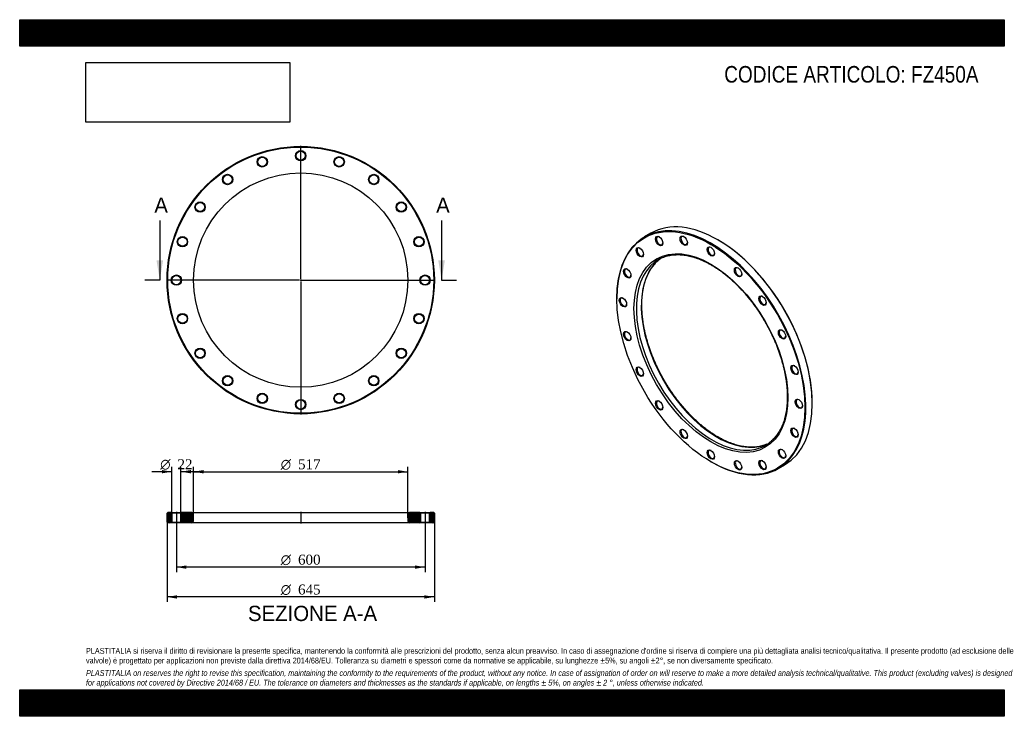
# Model space of a CAD drawing. Header units: millimetres. Extents: x 0 to 2376, y 0 to 1680.
import ezdxf
from ezdxf.enums import TextEntityAlignment as Align
from ezdxf.lldxf.tags import DXFTag

# ---------------------------------------------------------------- set-up
doc = ezdxf.new("R2010")
doc.units = ezdxf.units.MM
doc.header["$LTSCALE"] = 8
for name, color, linetype in [('Default', 7, 'Continuous'), ('DV2_Default', 7, 'Continuous'), ('DV3_Default', 7, 'Continuous'), ('FZ450A', 7, 'Continuous')]:
    doc.layers.add(name, color=color, linetype=linetype)
doc.styles.add('SEACAD_Solid_Edge_ANSI', font='seans.ttf')
doc.styles.add('SEACAD_Solid_Edge_ANSI1_Symbols', font='semeca1.ttf')
doc.styles.add('SEACAD_Times_New_Roman', font='times.ttf')
tags = doc.linetypes.add('CENTER2', pattern=[28.575, 19.05, -3.175, 3.175, -3.175]).pattern_tags.tags
tags[10:11] = [DXFTag(74, 4), DXFTag(75, 0), DXFTag(340, '0'), DXFTag(46, 0.0), DXFTag(50, 0.0), DXFTag(44, 0.0), DXFTag(45, 0.0)]
tags[8:9] = [DXFTag(74, 4), DXFTag(75, 0), DXFTag(340, '0'), DXFTag(46, 0.0), DXFTag(50, 0.0), DXFTag(44, 0.0), DXFTag(45, 0.0)]
tags[6:7] = [DXFTag(74, 4), DXFTag(75, 0), DXFTag(340, '0'), DXFTag(46, 0.0), DXFTag(50, 0.0), DXFTag(44, 0.0), DXFTag(45, 0.0)]
tags[4:5] = [DXFTag(74, 4), DXFTag(75, 0), DXFTag(340, '0'), DXFTag(46, 0.0), DXFTag(50, 0.0), DXFTag(44, 0.0), DXFTag(45, 0.0)]
picture_1 = doc.add_image_def('image1.jpg', size_in_pixel=(4302, 1260))

# ---------------------------------------------------------------- blocks, each defined once
blk = doc.blocks.new('SE')
at = {"layer": 'FZ450A', "color": 7, "linetype": 'Continuous'}
for p, q in [((1523.3, 1165), (1507.8, 1156)), ((1685.6, 1148.4), (1684.6, 1149)), ((1441, 1008.3), (1441, 1007.1)), ((1912.6, 754), (1912.6, 755.2)), ((1668, 614), (1669, 613.4)), ((1830.3, 597.4), (1845.8, 606.4))]:
    blk.add_line(p, q, dxfattribs=at)
for centre, major_axis, start_param, end_param in [((1684.6, 885.7), (-161.3, 279.3), 3.141593, 6.283185), ((1669, 876.7), (161.3, -279.3), 0, 3.926991), ((1544.3, 1146.8), (-5.5, 9.53), 0, 3.860941), ((1544.3, 1146.8), (-5.5, 9.53), 5.563836, 6.283185), ((1603.5, 1147.5), (-5.5, 9.53), 0, 3.860941), ((1603.5, 1147.5), (-5.5, 9.53), 5.563836, 6.283185), ((1685.6, 886.3), (160.5, -278), 0.785398, 2.356194), ((1497.4, 1119.7), (-5.5, 9.53), 0, 3.860941), ((1497.4, 1119.7), (-5.5, 9.53), 5.563836, 6.283185), ((1669, 1121.6), (-5.5, 9.53), 0, 3.860941), ((1669, 1121.6), (-5.5, 9.53), 5.563836, 6.283185), ((1670.8, 877.7), (-129.3, 223.9), 0.069334, 3.069792), ((1682.8, 884.6), (129.3, -223.9), 3.214117, 6.211201), ((1670.8, 877.7), (-129.3, 223.9), 0, 0.069334), ((1670.8, 877.7), (-129.3, 223.9), 6.208835, 6.283185), ((1682.8, 884.6), (129.3, -223.9), 3.188112, 3.214117), ((1467.3, 1068.9), (-5.5, 9.53), 0, 3.860941), ((1467.3, 1068.9), (-5.5, 9.53), 5.563836, 6.283185), ((1734.6, 1071.8), (-5.5, 9.53), 0, 3.860941), ((1734.6, 1071.8), (-5.5, 9.53), 5.563836, 6.283185), ((1456.9, 999.2), (-5.5, 9.53), 0, 3.860941), ((1456.9, 999.2), (-5.5, 9.53), 5.563836, 6.283185), ((1793.7, 1002.9), (-5.5, 9.53), 0, 3.860941), ((1793.7, 1002.9), (-5.5, 9.53), 5.563836, 6.283185), ((1467.3, 917.5), (-5.5, 9.53), 0, 3.860941), ((1467.3, 917.5), (-5.5, 9.53), 5.563836, 6.283185), ((1840.6, 921.6), (-5.5, 9.53), 0, 3.860941), ((1840.6, 921.6), (-5.5, 9.53), 5.563836, 6.283185), ((1497.4, 831.8), (-5.5, 9.53), 0, 3.860941), ((1497.4, 831.8), (-5.5, 9.53), 5.563836, 6.283185), ((1870.8, 835.9), (-5.5, 9.53), 0, 3.860941), ((1870.8, 835.9), (-5.5, 9.53), 5.563836, 6.283185), ((1544.3, 750.5), (-5.5, 9.53), 5.563836, 6.283185), ((1881.2, 754.2), (-5.5, 9.53), 0, 3.860941), ((1881.2, 754.2), (-5.5, 9.53), 5.563836, 6.283185), ((1544.3, 750.5), (-5.5, 9.53), 0, 3.860941), ((1603.5, 681.6), (-5.5, 9.53), 0, 3.860941), ((1603.5, 681.6), (-5.5, 9.53), 5.563836, 6.283185), ((1870.8, 684.5), (-5.5, 9.53), 0, 3.860941), ((1870.8, 684.5), (-5.5, 9.53), 5.563836, 6.283185), ((1669, 631.7), (-5.5, 9.53), 5.563836, 6.283185), ((1670.8, 877.7), (-129.3, 223.9), 3.069792, 3.211591), ((1682.8, 884.6), (129.3, -223.9), -0.071984, -0.046519), ((1840.6, 633.6), (-5.5, 9.53), 0, 3.860941), ((1840.6, 633.6), (-5.5, 9.53), 5.563836, 6.283185), ((1669, 631.7), (-5.5, 9.53), 0, 3.860941), ((1669, 876.7), (161.3, -279.3), 5.497787, 6.283185), ((1734.6, 605.9), (-5.5, 9.53), 0, 3.860941), ((1734.6, 605.9), (-5.5, 9.53), 5.563836, 6.283185), ((1793.7, 606.5), (-5.5, 9.53), 0, 3.860941), ((1793.7, 606.5), (-5.5, 9.53), 5.563836, 6.283185)]:
    blk.add_ellipse(centre, major_axis=major_axis, ratio=0.57735, start_param=start_param, end_param=end_param, dxfattribs=at)
for centre, major_axis in [((1668, 876.1), (-160.5, 278)), ((1668, 876.1), (131.3, -227.3)), ((1543.3, 1146.2), (6.3, -10.8)), ((1602.4, 1146.9), (6.3, -10.8)), ((1496.3, 1119.1), (6.3, -10.8)), ((1668, 1121), (6.3, -10.8)), ((1466.2, 1068.2), (6.3, -10.8)), ((1733.5, 1071.2), (6.3, -10.8)), ((1455.8, 998.5), (6.3, -10.8)), ((1792.7, 1002.3), (6.3, -10.8)), ((1466.2, 916.9), (6.3, -10.8)), ((1839.6, 921), (6.3, -10.8)), ((1496.3, 831.2), (6.3, -10.8)), ((1869.7, 835.3), (6.3, -10.8)), ((1543.3, 749.9), (6.3, -10.8)), ((1880.1, 753.6), (6.3, -10.8)), ((1602.4, 681), (6.3, -10.8)), ((1869.7, 683.9), (6.3, -10.8)), ((1668, 631.1), (6.3, -10.8)), ((1839.6, 633), (6.3, -10.8)), ((1733.5, 605.3), (6.3, -10.8)), ((1792.7, 605.9), (6.3, -10.8))]:
    blk.add_ellipse(centre, major_axis=major_axis, ratio=0.57735, dxfattribs=at)
for points, knots in [([(1684.8, 673.8), (1683.4, 674.6), (1680.1, 676.5), (1674, 680.4), (1666.9, 685.1), (1659.8, 690.1), (1652.8, 695.5), (1645.8, 701.1), (1638.9, 707), (1632, 713.2), (1625.3, 719.6), (1618.6, 726.3), (1611.9, 733.3), (1605.5, 740.4), (1599.1, 747.8), (1592.8, 755.4), (1586.7, 763.2), (1580.8, 771.2), (1575, 779.4), (1569.3, 787.7), (1563.8, 796.2), (1558.6, 804.8), (1553.5, 813.5), (1548.6, 822.4), (1543.9, 831.3), (1539.4, 840.3), (1535.2, 849.4), (1531.1, 858.6), (1527.3, 867.7), (1523.8, 876.9), (1520.5, 886.2), (1517.4, 895.4), (1514.6, 904.6), (1512, 913.7), (1509.7, 922.9), (1507.7, 931.9), (1506, 940.9), (1504.5, 949.8), (1503.3, 958.6), (1502.3, 967.3), (1501.7, 975.9), (1501.3, 984.3), (1501.2, 992.5), (1501.3, 1000.6), (1501.7, 1008.5), (1502.5, 1016.2), (1503.4, 1023.8), (1504.7, 1031.1), (1506.2, 1038.1), (1508, 1045), (1510, 1051.6), (1512.3, 1057.9), (1514.9, 1064), (1517.7, 1069.8), (1520.8, 1075.3), (1524.1, 1080.6), (1527.6, 1085.5), (1531.4, 1090.2), (1535.4, 1094.5), (1539.6, 1098.5), (1542.9, 1101.3), (1544.6, 1102.5), (1544.8, 1102.7)], [0, 0, 0, 0, 0.008937, 0.025944, 0.042954, 0.059966, 0.07698, 0.093996, 0.111015, 0.128037, 0.145061, 0.162087, 0.179116, 0.196147, 0.21318, 0.230215, 0.247252, 0.26429, 0.281329, 0.298369, 0.315409, 0.332451, 0.349492, 0.366534, 0.383575, 0.400616, 0.417656, 0.434695, 0.451733, 0.46877, 0.485805, 0.502838, 0.519869, 0.536898, 0.553924, 0.570948, 0.587969, 0.604987, 0.622002, 0.639014, 0.656023, 0.67303, 0.690034, 0.707036, 0.724036, 0.741036, 0.758036, 0.775037, 0.792041, 0.809049, 0.826065, 0.843091, 0.860129, 0.877185, 0.89426, 0.911359, 0.928486, 0.945643, 0.962832, 0.980053, 0.997304, 1, 1, 1, 1]), ([(1551.2, 1106.3), (1551.5, 1106.4), (1553.4, 1107.3), (1557.4, 1108.7), (1563, 1110.4), (1568.8, 1111.7), (1574.7, 1112.6), (1580.8, 1113.2), (1587, 1113.4), (1593.4, 1113.3), (1599.8, 1112.8), (1606.4, 1111.9), (1613.1, 1110.7), (1619.8, 1109.2), (1626.6, 1107.3), (1633.5, 1105), (1640.5, 1102.4), (1647.5, 1099.5), (1654.6, 1096.2), (1661.6, 1092.6), (1668.7, 1088.7), (1675.8, 1084.4), (1682.9, 1079.8), (1690, 1075), (1697, 1069.8), (1704, 1064.3), (1711, 1058.6), (1717.9, 1052.5), (1724.7, 1046.2), (1731.5, 1039.7), (1738.1, 1032.8), (1744.7, 1025.8), (1751.1, 1018.5), (1757.4, 1011), (1763.6, 1003.3), (1769.7, 995.4), (1775.6, 987.4), (1781.3, 979.1), (1786.9, 970.7), (1792.2, 962.2), (1797.4, 953.5), (1802.4, 944.7), (1807.2, 935.8), (1811.8, 926.9), (1816.2, 917.8), (1820.4, 908.7), (1824.3, 899.5), (1828, 890.3), (1831.4, 881.1), (1834.6, 871.9), (1837.5, 862.7), (1840.2, 853.5), (1842.7, 844.4), (1844.8, 835.3), (1846.7, 826.2), (1848.4, 817.3), (1849.7, 808.4), (1850.8, 799.7), (1851.6, 791.1), (1852.2, 782.6), (1852.4, 774.2), (1852.4, 766), (1852.1, 758), (1851.6, 750.2), (1850.7, 742.6), (1849.6, 735.2), (1848.2, 728), (1846.6, 721), (1844.7, 714.3), (1842.5, 707.8), (1840.1, 701.6), (1837.4, 695.6), (1834.5, 689.9), (1831.3, 684.5), (1827.9, 679.4), (1824.3, 674.6), (1820.4, 670.1), (1816.3, 666), (1812.2, 662.3), (1809.8, 660.4), (1808.5, 659.5)], [0, 0, 0, 0, 0.00188, 0.015068, 0.028241, 0.041396, 0.054529, 0.067637, 0.080722, 0.093785, 0.106827, 0.119851, 0.132859, 0.145856, 0.158842, 0.171821, 0.184795, 0.197764, 0.210732, 0.223698, 0.236664, 0.24963, 0.262597, 0.275566, 0.288536, 0.301507, 0.314481, 0.327457, 0.340435, 0.353414, 0.366396, 0.379379, 0.392364, 0.40535, 0.418337, 0.431326, 0.444316, 0.457306, 0.470297, 0.483289, 0.496281, 0.509273, 0.522265, 0.535256, 0.548248, 0.561238, 0.574228, 0.587217, 0.600205, 0.613191, 0.626176, 0.639159, 0.652141, 0.66512, 0.678098, 0.691073, 0.704046, 0.717017, 0.729985, 0.742952, 0.755916, 0.768879, 0.78184, 0.7948, 0.80776, 0.820721, 0.833683, 0.846647, 0.859616, 0.872592, 0.885576, 0.898572, 0.911581, 0.924607, 0.937652, 0.95072, 0.963811, 0.976927, 0.990067, 1, 1, 1, 1]), ([(1802.7, 656.2), (1801.4, 655.6), (1798.7, 654.5), (1793.6, 652.8), (1788, 651.3), (1782.1, 650.2), (1776.1, 649.4), (1769.9, 649), (1763.7, 649), (1757.3, 649.3), (1750.7, 649.9), (1744.1, 651), (1737.4, 652.3), (1730.6, 654), (1723.8, 656.1), (1716.8, 658.5), (1709.9, 661.3), (1702.8, 664.4), (1695.8, 667.8), (1689.6, 671), (1686.2, 673), (1684.8, 673.8)], [0, 0, 0, 0, 0.037051, 0.092537, 0.147952, 0.20328, 0.258511, 0.313641, 0.368673, 0.423614, 0.478473, 0.533261, 0.587992, 0.642675, 0.697321, 0.75194, 0.806539, 0.861125, 0.915705, 0.970281, 1, 1, 1, 1])]:
    blk.add_open_spline(points, degree=3, knots=knots, dxfattribs=at)
blk = doc.blocks.new('SE1')
at = {"layer": 'DV2_Default', "color": 7, "linetype": 'CENTER2'}
for p, q in [((678.1, 1054.9), (678.1, 1376.1)), ((675.1, 1051.9), (353.9, 1051.9)), ((679.6, 1051.9), (676.6, 1051.9)), ((678.1, 1053.4), (678.1, 1050.4)), ((678.1, 1048.9), (678.1, 727.6)), ((681.1, 1051.9), (1002.4, 1051.9))]:
    blk.add_line(p, q, dxfattribs=at)
at = {"layer": 'FZ450A', "color": 7, "linetype": 'Continuous'}
for centre, radius in [((678.1, 1051.9), 322.5), ((678.1, 1051.9), 321), ((678.1, 1351.9), 12.5), ((678.1, 1351.9), 11), ((585.4, 1337.2), 12.5), ((585.4, 1337.2), 11), ((770.9, 1337.2), 12.5), ((770.9, 1337.2), 11), ((678.1, 1051.9), 258.5), ((501.8, 1294.6), 12.5), ((854.5, 1294.6), 12.5), ((501.8, 1294.6), 11), ((854.5, 1294.6), 11), ((435.4, 1228.2), 12.5), ((435.4, 1228.2), 11), ((920.9, 1228.2), 12.5), ((920.9, 1228.2), 11), ((392.8, 1144.6), 12.5), ((392.8, 1144.6), 11), ((963.5, 1144.6), 12.5), ((963.5, 1144.6), 11), ((378.1, 1051.9), 12.5), ((378.1, 1051.9), 11), ((978.1, 1051.9), 12.5), ((978.1, 1051.9), 11), ((392.8, 959.2), 12.5), ((392.8, 959.2), 11), ((963.5, 959.2), 12.5), ((963.5, 959.2), 11), ((435.4, 875.6), 12.5), ((435.4, 875.6), 11), ((920.9, 875.6), 12.5), ((920.9, 875.6), 11), ((501.8, 809.2), 12.5), ((501.8, 809.2), 11), ((854.5, 809.2), 12.5), ((854.5, 809.2), 11), ((585.4, 766.6), 12.5), ((585.4, 766.6), 11), ((678.1, 751.9), 12.5), ((678.1, 751.9), 11), ((770.9, 766.6), 12.5), ((770.9, 766.6), 11)]:
    blk.add_circle(centre, radius, dxfattribs=at)
blk = doc.blocks.new('SE3')
at = {"color": 7, "linetype": 'Continuous', "style": 'SEACAD_Solid_Edge_ANSI'}
blk.add_text('A', height=36.8, dxfattribs=at).set_placement((324.9, 1251.1), align=Align.TOP_LEFT)
blk = doc.blocks.new('SE4')
at = {"color": 7, "linetype": 'Continuous', "style": 'SEACAD_Solid_Edge_ANSI'}
blk.add_text('A', height=36.8, dxfattribs=at).set_placement((1004.9, 1251.1), align=Align.TOP_LEFT)
blk = doc.blocks.new('SEANNOT_GROUP')
at = {"linetype": 'Continuous'}
blk.add_hatch(color=7, dxfattribs=at).paths.add_polyline_path([(330.1, 1099.9), (338.1, 1051.9), (346.1, 1099.9)])
at = {"color": 7, "linetype": 'Continuous'}
blk.add_lwpolyline([(338.1, 1195.9), (338.1, 1051.9)], dxfattribs=at)
blk = doc.blocks.new('SEANNOT_GROUP1')
at = {"linetype": 'Continuous'}
blk.add_hatch(color=7, dxfattribs=at).paths.add_polyline_path([(1010.1, 1099.9), (1018.1, 1051.9), (1026.1, 1099.9)])
at = {"color": 7, "linetype": 'Continuous'}
blk.add_lwpolyline([(1018.1, 1195.9), (1018.1, 1051.9)], dxfattribs=at)
blk = doc.blocks.new('SE2')
at = {"layer": 'Default', "color": 7, "linetype": 'CENTER2'}
for p, q in [((338.1, 1051.9), (302.1, 1051.9)), ((1018.1, 1051.9), (1054.1, 1051.9))]:
    blk.add_line(p, q, dxfattribs=at)
at = {"layer": 'Default'}
for name in ['SE3', 'SE4', 'SEANNOT_GROUP', 'SEANNOT_GROUP1']:
    blk.add_blockref(name, (0, 0), dxfattribs=at)
blk = doc.blocks.new('SE5')
at = {"layer": 'FZ450A', "linetype": 'Continuous'}
h = blk.add_hatch(dxfattribs=at)
h.set_pattern_fill('LINE', scale=0.62992, angle=45, style=0)
h.paths.add_polyline_path([(365.6, 491.4), (357.1, 491.4), (355.6, 489.9), (355.6, 467.9), (357.1, 466.4), (365.6, 466.4), (367.1, 467.9), (367.1, 489.9)])
h = blk.add_hatch(dxfattribs=at)
h.set_pattern_fill('LINE', scale=0.62992, angle=45, style=0)
edge = h.paths.add_edge_path()
edge.add_line((390.6, 466.4), (415.6, 466.4))
edge.add_arc((415.6, 470.4), 4, 270, 360)
edge.add_line((419.6, 470.4), (419.6, 487.4))
edge.add_arc((415.6, 487.4), 4, 0, 90)
edge.add_line((415.6, 491.4), (390.6, 491.4))
edge.add_line((390.6, 491.4), (389.1, 489.9))
edge.add_line((389.1, 489.9), (389.1, 467.9))
edge.add_line((389.1, 467.9), (390.6, 466.4))
h = blk.add_hatch(dxfattribs=at)
h.set_pattern_fill('LINE', scale=0.629921, angle=45, style=0)
edge = h.paths.add_edge_path()
edge.add_line((967.1, 467.9), (967.1, 489.9))
edge.add_line((967.1, 489.9), (965.6, 491.4))
edge.add_line((965.6, 491.4), (940.6, 491.4))
edge.add_arc((940.6, 487.4), 4, 90, 180)
edge.add_line((936.6, 487.4), (936.6, 470.4))
edge.add_arc((940.6, 470.4), 4, 180, 270)
edge.add_line((940.6, 466.4), (965.6, 466.4))
edge.add_line((965.6, 466.4), (967.1, 467.9))
h = blk.add_hatch(dxfattribs=at)
h.set_pattern_fill('LINE', scale=0.629921, angle=45, style=0)
h.paths.add_polyline_path([(989.1, 489.9), (989.1, 467.9), (990.6, 466.4), (999.1, 466.4), (1000.6, 467.9), (1000.6, 489.9), (999.1, 491.4), (990.6, 491.4)])
at = {"layer": 'DV3_Default', "color": 7, "linetype": 'CENTER2'}
for p, q in [((378.1, 493.1), (378.1, 464.6)), ((678.1, 493.1), (678.1, 464.6)), ((978.1, 493.1), (978.1, 464.6))]:
    blk.add_line(p, q, dxfattribs=at)
at = {"layer": 'FZ450A', "color": 7, "linetype": 'Continuous'}
for p, q in [((357.1, 491.4), (355.6, 489.9)), ((355.6, 467.9), (355.6, 489.9)), ((365.6, 491.4), (357.1, 491.4)), ((365.6, 491.4), (390.6, 491.4)), ((365.6, 491.4), (367.1, 489.9)), ((389.1, 489.9), (367.1, 489.9)), ((367.1, 489.9), (367.1, 467.9)), ((389.1, 489.9), (390.6, 491.4)), ((389.1, 467.9), (389.1, 489.9)), ((415.6, 491.4), (390.6, 491.4)), ((415.6, 491.4), (940.6, 491.4)), ((419.6, 470.4), (419.6, 487.4)), ((936.6, 487.4), (936.6, 470.4)), ((965.6, 491.4), (940.6, 491.4)), ((965.6, 491.4), (990.6, 491.4)), ((965.6, 491.4), (967.1, 489.9)), ((989.1, 489.9), (967.1, 489.9)), ((967.1, 489.9), (967.1, 467.9)), ((989.1, 489.9), (990.6, 491.4)), ((989.1, 467.9), (989.1, 489.9)), ((999.1, 491.4), (990.6, 491.4)), ((1000.6, 489.9), (999.1, 491.4)), ((1000.6, 489.9), (1000.6, 467.9)), ((355.6, 467.9), (357.1, 466.4)), ((365.6, 466.4), (357.1, 466.4)), ((367.1, 467.9), (365.6, 466.4)), ((390.6, 466.4), (365.6, 466.4)), ((367.1, 467.9), (389.1, 467.9)), ((390.6, 466.4), (389.1, 467.9)), ((415.6, 466.4), (390.6, 466.4)), ((940.6, 466.4), (415.6, 466.4)), ((965.6, 466.4), (940.6, 466.4)), ((967.1, 467.9), (965.6, 466.4)), ((990.6, 466.4), (965.6, 466.4)), ((967.1, 467.9), (989.1, 467.9)), ((990.6, 466.4), (989.1, 467.9)), ((999.1, 466.4), (990.6, 466.4)), ((999.1, 466.4), (1000.6, 467.9))]:
    blk.add_line(p, q, dxfattribs=at)
for centre, start, end in [((415.6, 487.4), 0, 90), ((940.6, 487.4), 90, 180), ((415.6, 470.4), 270, 0), ((940.6, 470.4), 180, 270)]:
    blk.add_arc(centre, 4, start, end, dxfattribs=at)
blk = doc.blocks.new('GDimGGroup')
at = {"layer": 'Default', "linetype": 'Continuous'}
for points in [[(443.6, 593.8), (419.6, 589.8), (443.6, 585.8)], [(912.6, 593.8), (912.6, 585.8), (936.6, 589.8)]]:
    blk.add_hatch(color=7, dxfattribs=at).paths.add_polyline_path(points)
at = {"layer": 'Default', "color": 7, "linetype": 'Continuous'}
for p, q in [((419.6, 478.9), (419.6, 601.8)), ((936.6, 478.9), (936.6, 601.8)), ((419.6, 589.8), (936.6, 589.8))]:
    blk.add_line(p, q, dxfattribs=at)
for s, style, p in [('O', 'SEACAD_Solid_Edge_ANSI1_Symbols', (630, 619.8)), ('517', 'SEACAD_Times_New_Roman', (671.7, 619.8))]:
    blk.add_text(s, height=24, dxfattribs=dict(at, style=style)).set_placement(p, align=Align.TOP_LEFT)
blk = doc.blocks.new('GDimGGroup1')
at = {"layer": 'Default', "linetype": 'Continuous'}
for points in [[(379.6, 283.8), (379.6, 291.8), (355.6, 287.8)], [(976.6, 283.8), (1000.6, 287.8), (976.6, 291.8)]]:
    blk.add_hatch(color=7, dxfattribs=at).paths.add_polyline_path(points)
at = {"layer": 'Default', "color": 7, "linetype": 'Continuous'}
for p, q in [((355.6, 478.9), (355.6, 275.8)), ((1000.6, 478.9), (1000.6, 275.8)), ((1000.6, 287.8), (355.6, 287.8))]:
    blk.add_line(p, q, dxfattribs=at)
for s, style, p in [('O', 'SEACAD_Solid_Edge_ANSI1_Symbols', (630, 317.8)), ('645', 'SEACAD_Times_New_Roman', (671.7, 317.8))]:
    blk.add_text(s, height=24, dxfattribs=dict(at, style=style)).set_placement(p, align=Align.TOP_LEFT)
blk = doc.blocks.new('GDimGGroup2')
at = {"layer": 'Default', "linetype": 'Continuous'}
for points in [[(402.1, 355.8), (402.1, 363.8), (378.1, 359.8)], [(954.1, 355.8), (978.1, 359.8), (954.1, 363.8)]]:
    blk.add_hatch(color=7, dxfattribs=at).paths.add_polyline_path(points)
at = {"layer": 'Default', "color": 7, "linetype": 'Continuous'}
for p, q in [((378.1, 466.4), (378.1, 347.8)), ((978.1, 466.4), (978.1, 347.8)), ((978.1, 359.8), (378.1, 359.8))]:
    blk.add_line(p, q, dxfattribs=at)
for s, style, p in [('O', 'SEACAD_Solid_Edge_ANSI1_Symbols', (630, 389.8)), ('600', 'SEACAD_Times_New_Roman', (671.7, 389.8))]:
    blk.add_text(s, height=24, dxfattribs=dict(at, style=style)).set_placement(p, align=Align.TOP_LEFT)
blk = doc.blocks.new('GDimGGroup3')
at = {"layer": 'Default', "linetype": 'Continuous'}
for points in [[(343.1, 593.9), (343.1, 585.9), (367.1, 589.9)], [(413.1, 593.9), (389.1, 589.9), (413.1, 585.9)]]:
    blk.add_hatch(color=7, dxfattribs=at).paths.add_polyline_path(points)
at = {"layer": 'Default', "color": 7, "linetype": 'Continuous'}
for p, q in [((367.1, 489.9), (367.1, 601.9)), ((389.1, 489.9), (389.1, 601.9)), ((367.1, 589.9), (319.1, 589.9)), ((437.1, 589.9), (389.1, 589.9))]:
    blk.add_line(p, q, dxfattribs=at)
for s, style, p in [('O', 'SEACAD_Solid_Edge_ANSI1_Symbols', (339.1, 619.9)), ('22', 'SEACAD_Times_New_Roman', (380.8, 619.9))]:
    blk.add_text(s, height=24, dxfattribs=dict(at, style=style)).set_placement(p, align=Align.TOP_LEFT)

msp = doc.modelspace()

# ---------------------------------------------------------------- hatches: boundary and pattern name
at = {"layer": 'Default', "linetype": 'Continuous'}
h = msp.add_hatch(dxfattribs=at)
h.set_pattern_fill('LINE', scale=0.629921, angle=45, style=0)
h.paths.add_polyline_path([(2376, 1616), (2376, 1680), (0, 1680), (0, 1616)])
for points in [[(2376, 1616), (2376, 1680), (0, 1680), (0, 1616)], [(2376, 0), (2376, 64), (0, 64), (0, 0)]]:
    msp.add_hatch(color=7, dxfattribs=at).paths.add_polyline_path(points)
h = msp.add_hatch(dxfattribs=at)
h.set_pattern_fill('LINE', scale=0.629921, angle=45, style=0)
h.paths.add_polyline_path([(2376, 0), (2376, 64), (0, 64), (0, 0)])

# ---------------------------------------------------------------- linework, layer by layer
at = {"layer": 'Default', "color": 7, "linetype": 'Continuous'}
for p, q in [((0, 1680), (2376, 1680)), ((0, 1616), (0, 1680)), ((2376, 1680), (2376, 1616)), ((2376, 1616), (0, 1616)), ((0, 64), (2376, 64)), ((0, 0), (0, 64)), ((2376, 64), (2376, 0)), ((2376, 0), (0, 0))]:
    msp.add_line(p, q, dxfattribs=at)

# ---------------------------------------------------------------- block references
at = {"layer": 'Default'}
for name in ['SE1', 'SE2', 'SE', 'GDimGGroup3', 'GDimGGroup', 'SE5', 'GDimGGroup1', 'GDimGGroup2']:
    msp.add_blockref(name, (0, 0), dxfattribs=at)

# ---------------------------------------------------------------- texts
at = {"layer": 'Default', "color": 7, "linetype": 'Continuous', "style": 'SEACAD_Solid_Edge_ANSI'}
msp.add_text('SEZIONE A-A', height=36.8, dxfattribs=at).set_placement((550.8, 266.5), align=Align.TOP_LEFT)
at = {"layer": 'Default', "attachment_point": 1}
for s, insert, char_height, width in [('{\\fArial Narrow|b0||i0||c0|p34;\\C7;\\H40.;\\W1.;CODICE ARTICOLO: FZ450A}', (1700.2, 1568.3), 40, 634.397), ("{\\fArial Narrow|b0||i0||c0|p34;\\C7;\\H14.;\\W1.;PLASTITALIA si riserva il diritto di revisionare la presente specifica, mantenendo la conformità alle prescrizioni del prodotto, senza alcun preavviso. In caso di assegnazione d'ordine si riserva di compiere una più dettagliata analisi tecnico/qualitativa. Il presente prodotto (ad esclusione delle \\P}{\\fArial Narrow|b0||i0||c0|p34;\\C7;\\H14.;\\W1.;valvole) è progettato per applicazioni non previste dalla direttiva 2014/68/EU. Tolleranza su diametri e spessori come da normative se applicabile, su lunghezze ±5%, su angoli ±2°, se non diversamente specificato.\\P}{\\fArial Narrow|b0||i0||c0|p34;\\C7;\\H4.;\\W1.;   \\P}{\\fArial Narrow|b0||i1||c0|p34;\\C7;\\H14.;\\W1.;PLASTITALIA on reserves the right to revise this specification, maintaining the conformity to the requirements of the product, without any notice. In case of assignation of order on will reserve to make a more detailed analysis technical/qualitative. This product (excluding valves) is designed \\P}{\\fArial Narrow|b0||i1||c0|p34;\\C7;\\H14.;\\W1.;for applications not covered by Directive 2014/68 / EU. The tolerance on diameters and thicknesses as the standards if applicable, on lengths ± 5%, on angles ± 2 °, unless otherwise indicated.\\P}", (160, 164.8), 14, 2056)]:
    msp.add_mtext(s, dxfattribs=dict(at, insert=insert, char_height=char_height, width=width))

# ---------------------------------------------------------------- pictures from other files: only their frames are drawn
image = msp.add_image(picture_1, insert=(160, 1432.8), size_in_units=(491.7, 144))
image.dxf.flags = 7

doc.saveas('drawing.dxf')
